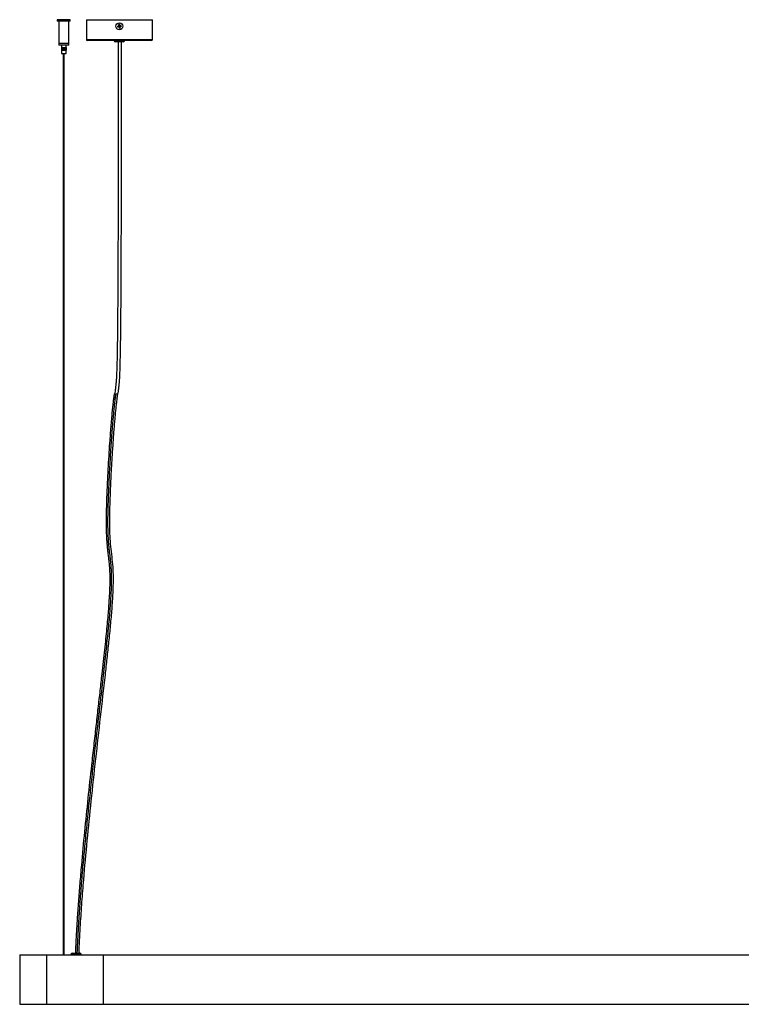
# Model space of a CAD drawing. Header units: millimetres. Extents: x 618 to 967, y 208 to 641.
# Tile 1 of 5: x 618 to 793, y 208 to 446. Entities that reach past the tile are written whole.
import ezdxf

# ---------------------------------------------------------------- set-up
doc = ezdxf.new("R2010")
doc.units = ezdxf.units.MM

msp = doc.modelspace()

# ---------------------------------------------------------------- linework, layer by layer
at = {"color": 7, "linetype": 'Continuous', "lineweight": 25}
for p, q in [((627.13, 445.91), (627.13, 445.54)), ((630.31, 445.91), (627.13, 445.91)), ((630.31, 445.54), (630.31, 445.91)), ((634.19, 445.91), (634.19, 441.11)), ((634.19, 445.91), (650.19, 445.91)), ((650.19, 441.11), (650.19, 445.91)), ((630.31, 445.54), (627.13, 445.54)), ((627.52, 445.54), (627.52, 440.14)), ((629.92, 440.14), (629.92, 445.54)), ((641.71, 444.32), (641.99, 444.37)), ((642.03, 444.17), (641.75, 444.12)), ((641.85, 444.31), (641.85, 444.35)), ((641.99, 444.37), (642.02, 444.17)), ((642.06, 444.47), (642.01, 444.75)), ((642.26, 444.51), (642.06, 444.48)), ((642.13, 444.1), (642.33, 444.14)), ((642.18, 443.83), (642.13, 444.1)), ((642.21, 444.79), (642.26, 444.51)), ((642.33, 444.14), (642.38, 443.86)), ((642.36, 444.44), (642.64, 444.49)), ((642.4, 444.24), (642.36, 444.44)), ((642.67, 444.29), (642.4, 444.24)), ((642.54, 444.31), (642.54, 444.31)), ((649.99, 440.91), (634.39, 440.91)), ((640.94, 440.91), (640.94, 440.85)), ((643.44, 440.85), (643.44, 440.91)), ((627.52, 440.14), (627.52, 439.74)), ((629.92, 440.14), (627.52, 440.14)), ((629.92, 439.74), (627.52, 439.74)), ((628.16, 439.14), (628.16, 438.54)), ((628.16, 439.14), (628.17, 439.14)), ((628.16, 439.14), (628.16, 438.54)), ((628.16, 439.14), (628.16, 439.14)), ((628.16, 439.14), (628.16, 438.54)), ((628.16, 439.14), (628.16, 439.14)), ((628.16, 439.14), (628.16, 438.54)), ((628.16, 439.14), (628.16, 439.14)), ((628.16, 438.54), (628.17, 438.54)), ((628.16, 438.54), (628.16, 438.54)), ((628.16, 438.54), (628.16, 438.54)), ((628.16, 438.54), (628.16, 438.54)), ((628.17, 439.74), (628.17, 439.14)), ((628.17, 439.14), (628.17, 438.54)), ((628.17, 439.14), (628.18, 439.14)), ((628.17, 439.14), (628.17, 438.54)), ((628.17, 439.14), (628.17, 439.14)), ((628.17, 439.14), (628.17, 438.54)), ((628.17, 439.14), (628.17, 439.14)), ((628.17, 438.54), (628.17, 437.74)), ((628.17, 438.54), (628.18, 438.54)), ((628.17, 438.54), (628.17, 438.54)), ((628.17, 438.54), (628.17, 438.54)), ((628.18, 439.14), (628.18, 438.54)), ((628.18, 439.14), (628.19, 439.14)), ((628.18, 439.14), (628.18, 438.54)), ((628.18, 439.14), (628.18, 439.14)), ((628.18, 438.54), (628.19, 438.54)), ((628.18, 438.54), (628.18, 438.54)), ((628.19, 439.14), (628.19, 438.54)), ((628.19, 439.14), (628.2, 439.14)), ((628.19, 438.54), (628.2, 438.54)), ((628.2, 439.14), (628.2, 438.54)), ((628.2, 439.14), (628.21, 439.14)), ((628.2, 439.14), (628.2, 438.54)), ((628.2, 439.14), (628.2, 439.14)), ((628.2, 438.54), (628.21, 438.54)), ((628.2, 438.54), (628.2, 438.54)), ((628.21, 439.14), (628.21, 438.54)), ((628.21, 439.14), (628.22, 439.14)), ((628.21, 438.54), (628.22, 438.54)), ((628.22, 439.14), (628.22, 438.54)), ((628.22, 439.14), (628.23, 439.14)), ((628.22, 438.54), (628.23, 438.54)), ((628.23, 439.14), (628.23, 438.54)), ((628.23, 439.14), (628.24, 439.14)), ((628.23, 438.54), (628.24, 438.54)), ((628.24, 439.14), (628.24, 438.54)), ((628.24, 439.14), (628.25, 439.14)), ((628.24, 438.54), (628.25, 438.54)), ((628.25, 438.54), (628.25, 439.14)), ((628.25, 439.14), (628.25, 438.54)), ((628.25, 439.14), (628.26, 439.14)), ((628.25, 438.54), (628.26, 438.54)), ((628.26, 439.14), (628.26, 438.54)), ((628.26, 438.54), (628.26, 439.14)), ((628.26, 439.14), (628.26, 438.54)), ((628.26, 439.14), (628.27, 439.14)), ((628.26, 439.14), (628.26, 439.14)), ((628.26, 438.54), (628.27, 438.54)), ((628.26, 438.54), (628.26, 438.54)), ((628.27, 438.54), (628.27, 439.14)), ((628.28, 439.14), (628.28, 438.54)), ((628.28, 439.14), (628.28, 438.54)), ((628.28, 439.14), (628.29, 439.14)), ((628.28, 439.14), (628.28, 439.14)), ((628.28, 438.54), (628.29, 438.54)), ((628.28, 438.54), (628.28, 438.54)), ((628.29, 439.14), (628.29, 438.54)), ((628.29, 438.54), (628.29, 439.14)), ((628.29, 439.14), (628.29, 438.54)), ((628.29, 439.14), (628.3, 439.14)), ((628.29, 439.14), (628.29, 439.14)), ((628.29, 438.54), (628.3, 438.54)), ((628.29, 438.54), (628.29, 438.54)), ((628.3, 438.54), (628.3, 439.14)), ((628.3, 439.14), (628.3, 438.54)), ((628.3, 439.14), (628.3, 438.54)), ((628.3, 439.14), (628.31, 439.14)), ((628.3, 439.14), (628.3, 439.14)), ((628.3, 438.54), (628.31, 438.54)), ((628.3, 438.54), (628.3, 438.54)), ((628.31, 439.14), (628.31, 438.54)), ((628.31, 438.54), (628.31, 439.14)), ((628.31, 439.14), (628.32, 439.14)), ((628.31, 438.54), (628.32, 438.54)), ((628.32, 439.14), (628.32, 438.54)), ((628.32, 439.14), (628.33, 439.14)), ((628.32, 438.54), (628.33, 438.54)), ((628.33, 438.54), (628.33, 439.14)), ((628.33, 439.14), (628.33, 438.54)), ((628.33, 439.14), (628.33, 438.54)), ((628.33, 439.14), (628.34, 439.14)), ((628.33, 439.14), (628.33, 439.14)), ((628.33, 438.54), (628.34, 438.54)), ((628.33, 438.54), (628.33, 438.54)), ((628.34, 439.14), (628.34, 438.54)), ((628.34, 438.54), (628.34, 439.14)), ((628.34, 439.14), (628.34, 438.54)), ((628.34, 439.14), (628.36, 439.14)), ((628.34, 439.14), (628.34, 439.14)), ((628.34, 438.54), (628.36, 438.54)), ((628.34, 438.54), (628.34, 438.54)), ((628.36, 438.54), (628.36, 439.14)), ((628.36, 439.14), (628.36, 438.54)), ((628.36, 439.14), (628.36, 438.54)), ((628.36, 439.14), (628.37, 439.14)), ((628.36, 439.14), (628.36, 439.14)), ((628.36, 438.54), (628.37, 438.54)), ((628.36, 438.54), (628.36, 438.54)), ((628.37, 439.14), (628.37, 438.54)), ((628.37, 438.54), (628.37, 439.14)), ((628.37, 439.14), (628.38, 439.14)), ((628.37, 438.54), (628.38, 438.54)), ((628.38, 439.14), (628.38, 438.54)), ((628.38, 439.14), (628.39, 439.14)), ((628.38, 438.54), (628.39, 438.54)), ((628.39, 438.54), (628.39, 439.14)), ((628.39, 439.14), (628.39, 438.54)), ((628.39, 439.14), (628.39, 438.54)), ((628.39, 439.14), (628.4, 439.14)), ((628.39, 439.14), (628.39, 439.14)), ((628.39, 438.54), (628.4, 438.54)), ((628.39, 438.54), (628.39, 438.54)), ((628.4, 439.14), (628.4, 438.54)), ((628.4, 438.54), (628.4, 439.14)), ((628.4, 439.14), (628.41, 439.14)), ((628.4, 438.54), (628.41, 438.54)), ((628.41, 439.14), (628.41, 438.54)), ((628.41, 439.14), (628.42, 439.14)), ((628.41, 438.54), (628.42, 438.54)), ((628.42, 438.54), (628.42, 439.14)), ((628.42, 439.14), (628.42, 438.54)), ((628.42, 439.14), (628.43, 439.14)), ((628.42, 438.54), (628.43, 438.54)), ((628.43, 439.14), (628.43, 438.54)), ((628.43, 439.14), (628.44, 439.14)), ((628.43, 438.54), (628.44, 438.54)), ((628.44, 439.14), (628.44, 438.54)), ((628.44, 438.54), (628.44, 439.14)), ((628.44, 439.14), (628.44, 438.54)), ((628.44, 439.14), (628.45, 439.14)), ((628.44, 439.14), (628.44, 439.14)), ((628.44, 438.54), (628.45, 438.54)), ((628.44, 438.54), (628.44, 438.54)), ((628.45, 438.54), (628.45, 439.14)), ((628.45, 439.14), (628.45, 438.54)), ((628.45, 439.14), (628.46, 439.14)), ((628.45, 438.54), (628.46, 438.54)), ((628.46, 439.14), (628.46, 438.54)), ((628.46, 439.14), (628.47, 439.14)), ((628.46, 438.54), (628.47, 438.54)), ((628.47, 439.14), (628.47, 438.54)), ((628.47, 438.54), (628.47, 439.14)), ((628.47, 439.14), (628.48, 439.14)), ((628.47, 438.54), (628.48, 438.54)), ((628.48, 439.14), (628.48, 438.54)), ((628.48, 439.14), (628.49, 439.14)), ((628.48, 438.54), (628.49, 438.54)), ((628.49, 438.54), (628.49, 439.14)), ((628.49, 439.14), (628.49, 438.54)), ((628.49, 439.14), (628.5, 439.14)), ((628.49, 438.54), (628.5, 438.54)), ((628.5, 439.14), (628.5, 438.54)), ((628.5, 439.14), (628.51, 439.14)), ((628.5, 438.54), (628.51, 438.54)), ((628.51, 439.14), (628.51, 438.54)), ((628.51, 438.54), (628.51, 439.14)), ((628.51, 439.14), (628.52, 439.14)), ((628.51, 438.54), (628.52, 438.54)), ((628.52, 438.54), (628.52, 439.14)), ((628.52, 439.14), (628.52, 438.54)), ((628.52, 439.14), (628.52, 439.14)), ((628.52, 438.54), (628.52, 438.54)), ((628.53, 439.14), (628.53, 438.54)), ((628.53, 439.14), (628.53, 438.54)), ((628.53, 439.14), (628.54, 439.14)), ((628.53, 439.14), (628.53, 439.14)), ((628.53, 438.54), (628.54, 438.54)), ((628.53, 438.54), (628.53, 438.54)), ((628.54, 439.14), (628.54, 438.54)), ((628.54, 438.54), (628.54, 439.14)), ((628.54, 439.14), (628.55, 439.14)), ((628.54, 438.54), (628.55, 438.54)), ((628.55, 439.14), (628.55, 438.54)), ((628.55, 439.14), (628.56, 439.14)), ((628.55, 438.54), (628.56, 438.54)), ((628.56, 438.54), (628.56, 439.14)), ((628.56, 439.14), (628.56, 438.54)), ((628.56, 439.14), (628.57, 439.14)), ((628.56, 438.54), (628.57, 438.54)), ((628.57, 439.14), (628.57, 438.54)), ((628.57, 439.14), (628.58, 439.14)), ((628.57, 438.54), (628.58, 438.54)), ((628.58, 439.14), (628.58, 438.54)), ((628.58, 438.54), (628.58, 439.14)), ((628.58, 439.14), (628.59, 439.14)), ((628.58, 438.54), (628.59, 438.54)), ((628.59, 439.14), (628.59, 438.54)), ((628.59, 439.14), (628.6, 439.14)), ((628.59, 438.54), (628.6, 438.54)), ((628.6, 438.54), (628.6, 439.14)), ((628.6, 439.14), (628.6, 438.54)), ((628.6, 439.14), (628.61, 439.14)), ((628.6, 438.54), (628.61, 438.54)), ((628.61, 439.14), (628.61, 438.54)), ((628.61, 439.14), (628.62, 439.14)), ((628.61, 438.54), (628.62, 438.54)), ((628.62, 439.14), (628.62, 438.54)), ((628.62, 438.54), (628.62, 439.14)), ((628.62, 439.14), (628.63, 439.14)), ((628.62, 438.54), (628.63, 438.54)), ((628.63, 439.14), (628.63, 438.54)), ((628.63, 439.14), (628.64, 439.14)), ((628.63, 438.54), (628.64, 438.54)), ((628.64, 438.54), (628.64, 439.14)), ((628.64, 439.14), (628.64, 438.54)), ((628.64, 439.14), (628.65, 439.14)), ((628.64, 438.54), (628.65, 438.54)), ((628.65, 439.14), (628.65, 438.54)), ((628.65, 439.14), (628.66, 439.14)), ((628.65, 438.54), (628.66, 438.54)), ((628.66, 439.14), (628.66, 438.54)), ((628.66, 438.54), (628.66, 439.14)), ((628.66, 439.14), (628.67, 439.14)), ((628.66, 438.54), (628.67, 438.54)), ((628.67, 439.14), (628.67, 438.54)), ((628.67, 439.14), (628.68, 439.14)), ((628.67, 438.54), (628.68, 438.54)), ((628.68, 438.54), (628.68, 439.14)), ((628.68, 439.14), (628.68, 438.54)), ((628.68, 439.14), (628.69, 439.14)), ((628.68, 438.54), (628.69, 438.54)), ((628.69, 439.14), (628.69, 438.54)), ((628.69, 439.14), (628.7, 439.14)), ((628.69, 438.54), (628.7, 438.54)), ((628.7, 439.14), (628.7, 438.54)), ((628.7, 438.54), (628.7, 439.14)), ((628.7, 439.14), (628.71, 439.14)), ((628.7, 438.54), (628.71, 438.54)), ((628.71, 439.14), (628.71, 438.54)), ((628.71, 439.14), (628.72, 439.14)), ((628.71, 438.54), (628.72, 438.54)), ((628.72, 438.54), (628.72, 439.14)), ((628.72, 439.14), (628.72, 438.54)), ((628.72, 439.14), (628.73, 439.14)), ((628.72, 438.54), (628.73, 438.54)), ((628.73, 439.14), (628.73, 438.54)), ((628.73, 439.14), (628.74, 439.14)), ((628.73, 438.54), (628.74, 438.54)), ((628.74, 439.14), (628.74, 438.54)), ((628.74, 438.54), (628.74, 439.14)), ((628.74, 439.14), (628.75, 439.14)), ((628.74, 438.54), (628.75, 438.54)), ((628.75, 439.14), (628.75, 438.54)), ((628.75, 439.14), (628.76, 439.14)), ((628.75, 438.54), (628.76, 438.54)), ((628.76, 438.54), (628.76, 439.14)), ((628.76, 439.14), (628.76, 438.54)), ((628.76, 439.14), (628.77, 439.14)), ((628.76, 438.54), (628.77, 438.54)), ((628.77, 439.14), (628.77, 438.54)), ((628.77, 439.14), (628.78, 439.14)), ((628.77, 438.54), (628.78, 438.54)), ((628.78, 439.14), (628.78, 438.54)), ((628.78, 438.54), (628.78, 439.14)), ((628.78, 439.14), (628.79, 439.14)), ((628.78, 438.54), (628.79, 438.54)), ((628.79, 439.14), (628.79, 438.54)), ((628.79, 439.14), (628.8, 439.14)), ((628.79, 438.54), (628.8, 438.54)), ((628.8, 438.54), (628.8, 439.14)), ((628.8, 439.14), (628.8, 438.54)), ((628.8, 439.14), (628.81, 439.14)), ((628.8, 438.54), (628.81, 438.54)), ((628.81, 439.14), (628.81, 438.54)), ((628.81, 439.14), (628.82, 439.14)), ((628.81, 438.54), (628.82, 438.54)), ((628.82, 439.14), (628.82, 438.54)), ((628.82, 438.54), (628.82, 439.14)), ((628.82, 439.14), (628.83, 439.14)), ((628.82, 438.54), (628.83, 438.54)), ((628.83, 439.14), (628.83, 438.54)), ((628.83, 439.14), (628.84, 439.14)), ((628.83, 438.54), (628.84, 438.54)), ((628.84, 438.54), (628.84, 439.14)), ((628.84, 439.14), (628.84, 438.54)), ((628.84, 439.14), (628.85, 439.14)), ((628.84, 438.54), (628.85, 438.54)), ((628.85, 439.14), (628.85, 438.54)), ((628.85, 439.14), (628.86, 439.14)), ((628.85, 438.54), (628.86, 438.54)), ((628.86, 439.14), (628.86, 438.54)), ((628.86, 438.54), (628.86, 439.14)), ((628.86, 439.14), (628.87, 439.14)), ((628.86, 438.54), (628.87, 438.54)), ((628.87, 439.14), (628.87, 438.54)), ((628.87, 439.14), (628.88, 439.14)), ((628.87, 438.54), (628.88, 438.54)), ((628.88, 438.54), (628.88, 439.14)), ((628.88, 439.14), (628.88, 438.54)), ((628.88, 439.14), (628.89, 439.14)), ((628.88, 438.54), (628.89, 438.54)), ((628.89, 438.54), (628.89, 439.14)), ((628.89, 439.14), (628.89, 438.54)), ((628.89, 439.14), (628.89, 439.14)), ((628.89, 438.54), (628.89, 438.54)), ((628.9, 439.14), (628.9, 438.54)), ((628.9, 439.14), (628.91, 439.14)), ((628.9, 438.54), (628.91, 438.54)), ((628.91, 438.54), (628.91, 439.14)), ((628.91, 439.14), (628.91, 438.54)), ((628.91, 439.14), (628.91, 438.54)), ((628.91, 439.14), (628.91, 439.14)), ((628.91, 439.14), (628.93, 439.14)), ((628.91, 438.54), (628.91, 438.54)), ((628.91, 438.54), (628.93, 438.54)), ((628.93, 439.14), (628.93, 438.54)), ((628.93, 438.54), (628.93, 439.14)), ((628.93, 439.14), (628.93, 438.54)), ((628.93, 439.14), (628.93, 439.14)), ((628.93, 439.14), (628.95, 439.14)), ((628.93, 438.54), (628.93, 438.54)), ((628.93, 438.54), (628.95, 438.54)), ((628.95, 438.54), (628.95, 439.14)), ((628.95, 439.14), (628.95, 438.54)), ((628.95, 439.14), (628.95, 438.54)), ((628.95, 439.14), (628.95, 439.14)), ((628.95, 439.14), (628.96, 439.14)), ((628.95, 438.54), (628.95, 438.54)), ((628.95, 438.54), (628.96, 438.54)), ((628.96, 439.14), (628.96, 438.54)), ((628.96, 439.14), (628.97, 439.14)), ((628.96, 438.54), (628.97, 438.54)), ((628.97, 439.14), (628.97, 438.54)), ((628.97, 438.54), (628.97, 439.14)), ((628.97, 439.14), (628.98, 439.14)), ((628.97, 438.54), (628.98, 438.54)), ((628.98, 439.14), (628.98, 438.54)), ((628.98, 439.14), (628.99, 439.14)), ((628.98, 438.54), (628.99, 438.54)), ((628.99, 438.54), (628.99, 439.14)), ((628.99, 439.14), (628.99, 438.54)), ((628.99, 439.14), (629, 439.14)), ((628.99, 438.54), (629, 438.54)), ((629, 439.14), (629, 438.54)), ((629, 438.54), (629, 439.14)), ((629, 439.14), (629, 438.54)), ((629, 439.14), (629, 439.14)), ((629, 439.14), (629.02, 439.14)), ((629, 438.54), (629, 438.54)), ((629, 438.54), (629.02, 438.54)), ((629.02, 438.54), (629.02, 439.14)), ((629.02, 439.14), (629.02, 438.54)), ((629.02, 439.14), (629.02, 438.54)), ((629.02, 439.14), (629.02, 439.14)), ((629.02, 439.14), (629.03, 439.14)), ((629.02, 438.54), (629.02, 438.54)), ((629.02, 438.54), (629.03, 438.54)), ((629.03, 439.14), (629.03, 438.54)), ((629.03, 439.14), (629.04, 439.14)), ((629.03, 438.54), (629.04, 438.54)), ((629.04, 439.14), (629.04, 438.54)), ((629.04, 438.54), (629.04, 439.14)), ((629.04, 439.14), (629.05, 439.14)), ((629.04, 438.54), (629.05, 438.54)), ((629.05, 438.54), (629.05, 439.14)), ((629.05, 439.14), (629.05, 438.54)), ((629.05, 439.14), (629.05, 438.54)), ((629.05, 439.14), (629.05, 439.14)), ((629.05, 439.14), (629.07, 439.14)), ((629.05, 439.13), (629.08, 439.13)), ((629.05, 438.55), (629.07, 438.55)), ((629.05, 438.54), (629.05, 438.54)), ((629.05, 438.54), (629.07, 438.54)), ((629.07, 439.14), (629.07, 438.54)), ((629.07, 438.54), (629.07, 439.14)), ((629.07, 439.14), (629.07, 438.54)), ((629.07, 439.14), (629.07, 439.14)), ((629.07, 439.14), (629.08, 439.14)), ((629.07, 438.54), (629.07, 438.54)), ((629.07, 438.54), (629.08, 438.54)), ((629.08, 438.54), (629.08, 439.14)), ((629.08, 439.14), (629.08, 438.54)), ((629.08, 439.14), (629.08, 438.54)), ((629.08, 439.14), (629.08, 439.14)), ((629.08, 439.14), (629.1, 439.14)), ((629.08, 438.54), (629.08, 438.54)), ((629.08, 438.54), (629.1, 438.54)), ((629.1, 439.14), (629.1, 438.54)), ((629.1, 438.54), (629.1, 439.14)), ((629.1, 439.14), (629.1, 438.54)), ((629.1, 439.14), (629.1, 439.14)), ((629.1, 439.14), (629.11, 439.14)), ((629.1, 438.54), (629.1, 438.54)), ((629.1, 438.54), (629.11, 438.54)), ((629.11, 439.14), (629.11, 438.54)), ((629.11, 439.14), (629.11, 438.54)), ((629.11, 439.14), (629.13, 439.14)), ((629.11, 438.54), (629.13, 438.54)), ((629.13, 439.14), (629.13, 438.54)), ((629.13, 439.14), (629.13, 438.54)), ((629.13, 439.14), (629.14, 439.14)), ((629.13, 438.54), (629.14, 438.54)), ((629.14, 439.14), (629.14, 438.54)), ((629.14, 439.14), (629.15, 439.14)), ((629.14, 438.54), (629.15, 438.54)), ((629.15, 439.14), (629.15, 438.54)), ((629.15, 439.14), (629.16, 439.14)), ((629.15, 438.54), (629.16, 438.54)), ((629.16, 439.14), (629.16, 438.54)), ((629.16, 439.14), (629.18, 439.14)), ((629.16, 438.54), (629.18, 438.54)), ((629.18, 439.14), (629.18, 438.54)), ((629.18, 439.14), (629.19, 439.14)), ((629.18, 438.54), (629.19, 438.54)), ((629.19, 439.14), (629.19, 438.54)), ((629.19, 439.14), (629.2, 439.14)), ((629.19, 438.54), (629.2, 438.54)), ((629.2, 439.14), (629.2, 438.54)), ((629.2, 439.14), (629.21, 439.14)), ((629.2, 438.54), (629.21, 438.54)), ((629.21, 439.14), (629.21, 438.54)), ((629.21, 439.14), (629.22, 439.14)), ((629.21, 438.54), (629.22, 438.54)), ((629.22, 439.14), (629.22, 438.54)), ((629.22, 439.14), (629.22, 438.54)), ((629.22, 439.14), (629.22, 439.14)), ((629.22, 439.14), (629.23, 439.14)), ((629.22, 438.54), (629.22, 438.54)), ((629.22, 438.54), (629.23, 438.54)), ((629.23, 439.14), (629.23, 438.54)), ((629.23, 439.14), (629.24, 439.14)), ((629.23, 438.54), (629.24, 438.54)), ((629.24, 439.14), (629.24, 438.54)), ((629.24, 439.14), (629.25, 439.14)), ((629.24, 438.54), (629.25, 438.54)), ((629.25, 439.14), (629.25, 438.54)), ((629.25, 439.14), (629.25, 438.54)), ((629.25, 439.14), (629.25, 439.14)), ((629.25, 439.14), (629.26, 439.14)), ((629.25, 438.54), (629.25, 438.54)), ((629.25, 438.54), (629.26, 438.54)), ((629.26, 439.14), (629.26, 438.54)), ((629.26, 439.14), (629.26, 438.54)), ((629.26, 439.14), (629.26, 439.14)), ((629.26, 439.14), (629.27, 439.14)), ((629.26, 438.54), (629.26, 438.54)), ((629.26, 438.54), (629.27, 438.54)), ((629.27, 439.14), (629.27, 439.74)), ((629.27, 439.14), (629.27, 438.54)), ((629.27, 439.14), (629.27, 438.54)), ((629.27, 439.14), (629.27, 439.14)), ((629.27, 439.14), (629.27, 438.54)), ((629.27, 439.14), (629.27, 439.14)), ((629.27, 439.14), (629.27, 438.54)), ((629.27, 439.14), (629.27, 439.14)), ((629.27, 439.14), (629.27, 438.54)), ((629.27, 439.14), (629.27, 439.14)), ((629.27, 439.14), (629.27, 438.54)), ((629.27, 439.14), (629.27, 439.14)), ((629.27, 437.74), (629.27, 438.54)), ((629.27, 438.54), (629.27, 438.54)), ((629.27, 438.54), (629.27, 438.54)), ((629.27, 438.54), (629.27, 438.54)), ((629.27, 438.54), (629.27, 438.54)), ((629.27, 438.54), (629.27, 438.54)), ((629.92, 439.74), (629.92, 440.14)), ((643.1, 440.51), (641.28, 440.51)), ((628.17, 437.74), (629.27, 437.74)), ((628.6, 437.74), (628.6, 219.62)), ((628.84, 219.62), (628.84, 437.74)), ((618.07, 219.62), (618.07, 218.44)), ((618.07, 219.62), (624.62, 219.62)), ((624.62, 207.62), (624.62, 219.62)), ((624.62, 219.62), (638.37, 219.62)), ((630.47, 219.68), (630.47, 219.62)), ((630.81, 220.02), (631.72, 220.02)), ((631.72, 220.02), (632.63, 220.02)), ((632.97, 219.62), (632.97, 219.68)), ((638.37, 207.62), (638.37, 219.62)), ((638.37, 219.62), (849.87, 219.62)), ((618.07, 217.68), (618.07, 207.62)), ((618.07, 207.62), (624.62, 207.62)), ((624.62, 207.62), (638.37, 207.62)), ((638.37, 207.62), (849.87, 207.62))]:
    msp.add_line(p, q, dxfattribs=at)
at = {"color": 8, "linetype": 'Continuous', "lineweight": 25}
for p, q in [((634.19, 441.11), (650.19, 441.11)), ((640.94, 440.85), (643.44, 440.85)), ((631.72, 219.68), (630.47, 219.68)), ((632.97, 219.68), (631.72, 219.68))]:
    msp.add_line(p, q, dxfattribs=at)
at = {"color": 7, "linetype": 'Continuous', "lineweight": 25}
msp.add_circle((642.19, 444.31), 0.84, dxfattribs=at)
for centre, radius, start, end in [((645.75, 444.96), 4.08, 188.9503, 191.8402), ((642.19, 444.31), 0.213, 129.3581, 161.4324), ((642.85, 440.75), 4.08, 98.9503, 101.8402), ((642.19, 444.31), 0.17, 153.1542, 227.6364), ((642.19, 444.31), 0.213, 219.3581, 251.4324), ((642.19, 444.31), 0.17, 137.6364, 153.1542), ((642.19, 444.31), 0.17, 63.1542, 137.6364), ((642.19, 444.31), 0.17, 227.6364, 243.1542), ((642.19, 444.31), 0.17, 243.1542, 317.6364), ((641.54, 447.86), 4.08, 278.9503, 281.8402), ((642.19, 444.31), 0.213, 39.3581, 71.4324), ((642.19, 444.31), 0.17, 47.6364, 63.1542), ((642.19, 444.31), 0.17, 333.1542, 47.6364), ((642.19, 444.31), 0.17, 317.6364, 333.1542), ((642.19, 444.31), 0.213, 309.3581, 341.4324), ((638.64, 443.65), 4.08, 8.9503, 11.8402), ((634.39, 441.11), 0.2, 180, 270), ((641.28, 440.85), 0.34, 180, 270), ((643.1, 440.85), 0.34, 270, 0), ((649.99, 441.11), 0.2, 270, 0), ((630.81, 219.68), 0.34, 90, 180), ((632.63, 219.68), 0.34, 0, 90)]:
    msp.add_arc(centre, radius, start, end, dxfattribs=at)
for points, knots in [([(641.89, 444.15), (641.89, 444.15), (641.86, 444.18), (641.85, 444.24), (641.85, 444.29), (641.85, 444.31)], [0, 0, 0, 0, 0.0851384, 0.7803154, 1, 1, 1, 1]), ([(642.04, 444.38), (642.04, 444.38), (642.02, 444.38), (642.01, 444.38), (641.99, 444.37), (641.99, 444.37)], [0, 0, 0, 0, 0.244803, 0.881329, 1, 1, 1, 1]), ([(642.03, 444.17), (642.03, 444.17), (642.04, 444.17), (642.06, 444.18), (642.07, 444.18), (642.08, 444.18)], [0, 0, 0, 0, 0.118671, 0.755197, 1, 1, 1, 1]), ([(642.06, 444.47), (642.06, 444.47), (642.06, 444.46), (642.06, 444.44), (642.07, 444.43), (642.07, 444.42)], [0, 0, 0, 0, 0.118671, 0.755197, 1, 1, 1, 1]), ([(642.12, 444.15), (642.12, 444.15), (642.12, 444.14), (642.12, 444.12), (642.13, 444.11), (642.13, 444.1)], [0, 0, 0, 0, 0.244803, 0.881329, 1, 1, 1, 1]), ([(642.35, 444), (642.33, 443.99), (642.26, 443.96), (642.19, 443.95), (642.15, 443.96), (642.15, 443.96)], [0, 0, 0, 0, 0.435213, 0.99274, 1, 1, 1, 1]), ([(642.27, 444.46), (642.27, 444.46), (642.27, 444.48), (642.26, 444.49), (642.26, 444.51), (642.26, 444.51)], [0, 0, 0, 0, 0.244803, 0.881329, 1, 1, 1, 1]), ([(642.36, 444.44), (642.36, 444.44), (642.34, 444.44), (642.33, 444.44), (642.31, 444.43), (642.31, 444.43)], [0, 0, 0, 0, 0.118671, 0.755197, 1, 1, 1, 1]), ([(642.33, 444.14), (642.33, 444.14), (642.33, 444.16), (642.32, 444.17), (642.32, 444.19), (642.32, 444.19)], [0, 0, 0, 0, 0.1186712, 0.7551968, 1, 1, 1, 1]), ([(642.35, 444.23), (642.35, 444.23), (642.37, 444.23), (642.38, 444.24), (642.39, 444.24), (642.4, 444.24)], [0, 0, 0, 0, 0.244803, 0.881329, 1, 1, 1, 1]), ([(641.88, 440.51), (641.88, 440.17), (641.88, 438.8), (641.89, 436.46), (641.89, 433.58), (641.89, 430.92), (641.89, 428.49), (641.89, 426.27), (641.89, 424.25), (641.89, 422.41), (641.89, 420.72), (641.88, 419.19), (641.88, 417.79), (641.88, 416.48), (641.88, 415.21), (641.88, 413.93), (641.88, 412.63), (641.88, 409.91), (641.87, 405.74), (641.87, 400.12), (641.85, 392.77), (641.82, 383.73), (641.77, 374.99), (641.7, 368.28), (641.63, 363.78), (641.54, 360.71), (641.45, 359.06), (641.42, 358.65), (641.39, 358.26), (641.36, 357.89), (641.33, 357.5), (641.28, 357.08), (641.21, 356.58), (641.12, 356), (641.06, 355.6), (641.02, 355.37)], [0, 0, 0, 0, 0.011831, 0.048407, 0.082198, 0.113354, 0.142018, 0.167869, 0.191555, 0.213181, 0.232841, 0.250968, 0.267223, 0.282057, 0.296943, 0.312012, 0.327246, 0.342629, 0.40794, 0.474263, 0.54042, 0.666823, 0.792824, 0.848128, 0.90326, 0.951264, 0.956458, 0.961378, 0.965917, 0.970308, 0.97437, 0.979528, 0.98543, 0.992047, 1, 1, 1, 1]), ([(641.81, 355.25), (641.85, 355.5), (641.93, 355.95), (642.02, 356.56), (642.08, 357.04), (642.12, 357.41), (642.15, 357.72), (642.19, 358.16), (642.23, 358.76), (642.29, 359.74), (642.34, 360.93), (642.39, 362.7), (642.44, 364.85), (642.5, 368.04), (642.54, 371.91), (642.59, 377.64), (642.63, 384.57), (642.65, 391.01), (642.66, 395.78), (642.66, 398.86), (642.67, 401.9), (642.67, 404.84), (642.68, 407.61), (642.68, 409.76), (642.68, 411.4), (642.68, 412.64), (642.68, 414.03), (642.68, 415.6), (642.68, 417.35), (642.68, 419.28), (642.69, 421.31), (642.69, 423.43), (642.69, 425.63), (642.69, 428.02), (642.69, 430.58), (642.69, 433.35), (642.69, 436.33), (642.68, 438.73), (642.68, 440.15), (642.68, 440.51)], [0, 0, 0, 0, 0.0088968, 0.0160725, 0.0218811, 0.0259054, 0.029173, 0.0326256, 0.041468, 0.0506207, 0.0669743, 0.0833805, 0.1129065, 0.1426214, 0.1956922, 0.2489469, 0.3440862, 0.4394538, 0.4756335, 0.5118711, 0.5478358, 0.5824468, 0.6151038, 0.6454341, 0.6581655, 0.6726071, 0.6889526, 0.70729, 0.7277175, 0.7503445, 0.7752916, 0.7991272, 0.824937, 0.852825, 0.8829032, 0.9152921, 0.9501206, 0.9875265, 1, 1, 1, 1]), ([(631.63, 220.02), (631.64, 220.5), (631.7, 222.09), (631.84, 224.82), (632.06, 228.49), (632.34, 232.5), (632.68, 236.85), (633.16, 242.47), (633.81, 249.36), (634.63, 257.44), (635.39, 264.4), (636.04, 270.19), (636.56, 274.77), (637.06, 279.21), (637.55, 283.46), (637.97, 287.23), (638.34, 290.53), (638.65, 293.36), (638.93, 296), (639.18, 298.45), (639.39, 300.68), (639.56, 302.71), (639.7, 304.54), (639.8, 306.18), (639.88, 307.64), (639.92, 308.95), (639.94, 310.17), (639.94, 311.32), (639.91, 312.4), (639.85, 313.37), (639.77, 314.43), (639.63, 315.63), (639.45, 317.03), (639.31, 318.29), (639.21, 319.47), (639.14, 320.57), (639.08, 321.81), (639.05, 323.29), (639.05, 325.03), (639.08, 327.04), (639.14, 329.21), (639.22, 331.52), (639.34, 334.17), (639.49, 337.12), (639.67, 340.32), (639.86, 343.12), (640.03, 345.48), (640.18, 347.39), (640.32, 349.17), (640.47, 350.79), (640.61, 352.24), (640.75, 353.48), (640.88, 354.5), (640.98, 355.11), (641.02, 355.37)], [0, 0, 0, 0, 0.010543, 0.035088, 0.060504, 0.091743, 0.123865, 0.156677, 0.216375, 0.276542, 0.336063, 0.371, 0.405059, 0.437996, 0.469568, 0.49953, 0.521785, 0.542778, 0.56239, 0.580503, 0.597013, 0.612, 0.625444, 0.63747, 0.648208, 0.657786, 0.66633, 0.67525, 0.683131, 0.690189, 0.696636, 0.706788, 0.716812, 0.72769, 0.734888, 0.742912, 0.751963, 0.762242, 0.775594, 0.790464, 0.806572, 0.823636, 0.841375, 0.865153, 0.888967, 0.912181, 0.92707, 0.94121, 0.954408, 0.966472, 0.977217, 0.986459, 0.994017, 1, 1, 1, 1]), ([(632.43, 220.02), (632.43, 220.28), (632.48, 221.57), (632.59, 223.88), (632.81, 227.75), (633.13, 232.37), (633.66, 239.14), (634.4, 247.29), (635.39, 257.04), (636.48, 266.99), (637.63, 277.16), (638.56, 285.28), (639.24, 291.34), (639.67, 295.34), (640.07, 299.31), (640.41, 303.23), (640.67, 307.09), (640.77, 310.49), (640.68, 313.44), (640.41, 315.93), (640.08, 318.42), (639.9, 320.96), (639.84, 323.86), (639.88, 327.12), (639.99, 330.7), (640.14, 334.29), (640.33, 337.87), (640.55, 341.44), (640.73, 344.09), (640.85, 345.79), (640.91, 346.56), (640.97, 347.31), (641.03, 348.06), (641.1, 348.81), (641.17, 349.65), (641.26, 350.63), (641.37, 351.77), (641.5, 352.97), (641.64, 354.15), (641.75, 354.9), (641.81, 355.25)], [0, 0, 0, 0, 0.005682, 0.028567, 0.051177, 0.091284, 0.130826, 0.201433, 0.272029, 0.347365, 0.422739, 0.498221, 0.527974, 0.55758, 0.587122, 0.616128, 0.644529, 0.672611, 0.691219, 0.709648, 0.728003, 0.746627, 0.765905, 0.792183, 0.818647, 0.845099, 0.871484, 0.897859, 0.924278, 0.930008, 0.935676, 0.941264, 0.946757, 0.952135, 0.958043, 0.965346, 0.973952, 0.983209, 0.992188, 1, 1, 1, 1]), ([(641.02, 355.37), (641.02, 355.37), (641.03, 355.37), (641.07, 355.37), (641.15, 355.35), (641.23, 355.34), (641.28, 355.33), (641.3, 355.33)], [0, 0, 0, 0, 0.185693, 0.413763, 0.686953, 0.839579, 1, 1, 1, 1]), ([(618.07, 218.44), (618.07, 218.43), (618.07, 218.42), (618.07, 218.36), (618.07, 218.26), (618.08, 218.14), (618.08, 218.01), (618.08, 217.89), (618.07, 217.78), (618.07, 217.71), (618.07, 217.67), (618.07, 217.68), (618.07, 217.68)], [0, 0, 0, 0, 0.107248, 0.214491, 0.321847, 0.429278, 0.536586, 0.643765, 0.75101, 0.858414, 0.96582, 1, 1, 1, 1])]:
    msp.add_open_spline(points, degree=3, knots=knots, dxfattribs=at)
at = {"color": 8, "linetype": 'Continuous', "lineweight": 25}
for points, knots in [([(641.3, 355.33), (641.26, 355.08), (641.17, 354.51), (641.05, 353.56), (640.92, 352.41), (640.79, 351.07), (640.65, 349.57), (640.5, 347.81), (640.34, 345.8), (640.18, 343.57), (640.02, 341.23), (639.88, 338.83), (639.74, 336.38), (639.62, 333.92), (639.51, 331.52), (639.43, 329.22), (639.37, 327.04), (639.34, 325.03), (639.34, 323.28), (639.37, 321.79), (639.43, 320.54), (639.5, 319.44), (639.59, 318.45), (639.71, 317.28), (639.89, 315.91), (640.05, 314.54), (640.14, 313.37), (640.2, 312.37), (640.23, 311.26), (640.23, 310), (640.2, 308.68), (640.15, 307.31), (640.07, 305.9), (639.97, 304.33), (639.84, 302.59), (639.67, 300.65), (639.47, 298.5), (639.23, 296.14), (638.97, 293.59), (638.67, 290.87), (638.35, 287.99), (638.01, 284.96), (637.6, 281.38), (637.13, 277.24), (636.59, 272.52), (636.04, 267.66), (635.49, 262.65), (634.94, 257.53), (634.4, 252.34), (633.89, 247.15), (633.41, 242), (632.97, 236.93), (632.59, 231.97), (632.3, 227.69), (632.09, 224.06), (631.97, 221.7), (631.93, 220.36), (631.91, 220.02)], [0, 0, 0, 0, 0.005617, 0.012629, 0.021192, 0.03115, 0.042339, 0.054597, 0.070191, 0.08677, 0.104064, 0.1218, 0.140076, 0.158244, 0.17602, 0.193116, 0.209247, 0.224127, 0.237472, 0.247884, 0.257022, 0.265105, 0.272346, 0.278961, 0.290943, 0.302926, 0.309548, 0.316813, 0.32494, 0.334155, 0.34468, 0.354015, 0.364403, 0.375954, 0.388775, 0.402972, 0.418949, 0.43643, 0.455318, 0.47551, 0.496895, 0.519368, 0.542822, 0.576475, 0.611502, 0.647626, 0.684568, 0.72282, 0.761341, 0.799837, 0.838017, 0.875587, 0.912256, 0.947735, 0.970455, 0.992442, 1, 1, 1, 1]), ([(641.81, 355.25), (641.81, 355.25), (641.81, 355.25), (641.77, 355.25), (641.71, 355.26), (641.6, 355.28), (641.46, 355.3), (641.36, 355.32), (641.3, 355.33)], [0, 0, 0, 0, 0.113698, 0.246415, 0.407611, 0.59164, 0.793936, 1, 1, 1, 1])]:
    msp.add_open_spline(points, degree=3, knots=knots, dxfattribs=at)

doc.saveas('drawing.dxf')
